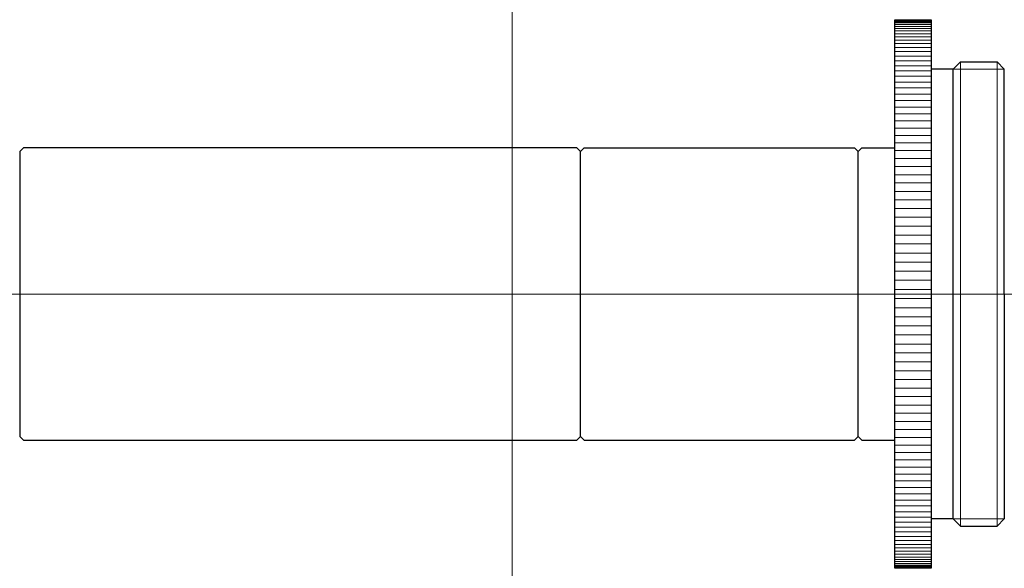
# Model space of a CAD drawing. Header units: millimetres. Extents: x -26.9 to 26.9, y 285 to 315.
import ezdxf

# ---------------------------------------------------------------- set-up
doc = ezdxf.new("R2010")
doc.units = ezdxf.units.MM
doc.header["$LTSCALE"] = 0.25
doc.layers.add('00_補助線', color=252, linetype='Continuous', lineweight=0, plot=False)
doc.layers.add('01_外形線', color=7, linetype='Continuous', lineweight=30)
doc.layers.add('06_面取線', color=7, linetype='Continuous', lineweight=9)

msp = doc.modelspace()

# ---------------------------------------------------------------- linework, layer by layer
at = {"layer": '00_補助線'}
for p, direction in [((0, 0), (0, 1)), ((0, 300), (1, 0))]:
    msp.add_xline(p, direction, dxfattribs=at)
at = {"layer": '01_外形線'}
for p, q in [((20.95, 285), (20.95, 315)), ((20.95, 315), (22.95, 315)), ((22.95, 315), (22.95, 285)), ((24.15, 312.3), (24.55, 312.7)), ((24.55, 312.7), (26.55, 312.7)), ((26.55, 312.7), (26.95, 312.3)), ((24.15, 312.3), (22.95, 312.3)), ((24.15, 287.7), (24.15, 312.3)), ((26.95, 300), (26.95, 312.3)), ((-26.95, 307.8), (-26.75, 308)), ((-26.95, 307.8), (-26.95, 292.2)), ((3.55, 308), (-26.75, 308)), ((3.55, 308), (3.75, 307.8)), ((3.75, 307.8), (3.95, 308)), ((3.75, 292.2), (3.75, 307.8)), ((3.95, 308), (18.75, 308)), ((18.75, 308), (18.95, 307.8)), ((18.95, 307.8), (19.15, 308)), ((18.95, 292.2), (18.95, 307.8)), ((19.15, 308), (20.95, 308)), ((26.95, 300), (26.95, 287.7)), ((-26.95, 292.2), (-26.75, 292)), ((3.55, 292), (3.75, 292.2)), ((3.75, 292.2), (3.95, 292)), ((18.75, 292), (18.95, 292.2)), ((18.95, 292.2), (19.15, 292)), ((-26.75, 292), (3.55, 292)), ((3.95, 292), (18.75, 292)), ((19.15, 292), (20.95, 292)), ((24.15, 287.7), (22.95, 287.7)), ((24.15, 287.7), (24.55, 287.3)), ((24.55, 287.3), (26.55, 287.3)), ((26.55, 287.3), (26.95, 287.7)), ((22.95, 285), (20.95, 285))]:
    msp.add_line(p, q, dxfattribs=at)
at = {"layer": '06_面取線'}
for p, q in [((20.95, 314.943), (22.95, 314.943)), ((20.95, 314.891), (22.95, 314.891)), ((20.95, 314.822), (22.95, 314.822)), ((20.95, 314.737), (22.95, 314.737)), ((20.95, 314.636), (22.95, 314.636)), ((20.95, 314.519), (22.95, 314.519)), ((20.95, 314.385), (22.95, 314.385)), ((20.95, 314.235), (22.95, 314.235)), ((20.95, 314.07), (22.95, 314.07)), ((20.95, 313.889), (22.95, 313.889)), ((20.95, 313.692), (22.95, 313.692)), ((20.95, 313.48), (22.95, 313.48)), ((20.95, 313.253), (22.95, 313.253)), ((20.95, 313.012), (22.95, 313.012)), ((20.95, 312.756), (22.95, 312.756)), ((24.55, 312.7), (24.55, 287.3)), ((26.55, 287.3), (26.55, 312.7)), ((20.95, 312.486), (22.95, 312.486)), ((20.95, 312.202), (22.95, 312.202)), ((26.95, 312.3), (24.15, 312.3)), ((20.95, 311.904), (22.95, 311.904)), ((20.95, 311.593), (22.95, 311.593)), ((20.95, 311.27), (22.95, 311.27)), ((20.95, 310.934), (22.95, 310.934)), ((20.95, 310.585), (22.95, 310.585)), ((20.95, 310.225), (22.95, 310.225)), ((20.95, 309.854), (22.95, 309.854)), ((20.95, 309.471), (22.95, 309.471)), ((20.95, 309.078), (22.95, 309.078)), ((20.95, 308.675), (22.95, 308.675)), ((20.95, 308.263), (22.95, 308.263)), ((20.95, 307.841), (22.95, 307.841)), ((20.95, 307.41), (22.95, 307.41)), ((20.95, 306.971), (22.95, 306.971)), ((20.95, 306.525), (22.95, 306.525)), ((20.95, 306.071), (22.95, 306.071)), ((20.95, 305.611), (22.95, 305.611)), ((20.95, 305.144), (22.95, 305.144)), ((20.95, 304.671), (22.95, 304.671)), ((20.95, 304.194), (22.95, 304.194)), ((20.95, 303.711), (22.95, 303.711)), ((20.95, 303.225), (22.95, 303.225)), ((20.95, 302.735), (22.95, 302.735)), ((20.95, 302.242), (22.95, 302.242)), ((20.95, 301.746), (22.95, 301.746)), ((20.95, 301.249), (22.95, 301.249)), ((20.95, 300.75), (22.95, 300.75)), ((20.95, 300.25), (22.95, 300.25)), ((20.95, 299.75), (22.95, 299.75)), ((20.95, 299.25), (22.95, 299.25)), ((20.95, 298.751), (22.95, 298.751)), ((20.95, 298.254), (22.95, 298.254)), ((20.95, 297.758), (22.95, 297.758)), ((20.95, 297.265), (22.95, 297.265)), ((20.95, 296.775), (22.95, 296.775)), ((20.95, 296.289), (22.95, 296.289)), ((20.95, 295.806), (22.95, 295.806)), ((20.95, 295.329), (22.95, 295.329)), ((20.95, 294.856), (22.95, 294.856)), ((20.95, 294.389), (22.95, 294.389)), ((20.95, 293.929), (22.95, 293.929)), ((20.95, 293.475), (22.95, 293.475)), ((20.95, 293.029), (22.95, 293.029)), ((20.95, 292.59), (22.95, 292.59)), ((20.95, 292.159), (22.95, 292.159)), ((20.95, 291.737), (22.95, 291.737)), ((20.95, 291.325), (22.95, 291.325)), ((20.95, 290.922), (22.95, 290.922)), ((20.95, 290.529), (22.95, 290.529)), ((20.95, 290.146), (22.95, 290.146)), ((20.95, 289.775), (22.95, 289.775)), ((20.95, 289.415), (22.95, 289.415)), ((20.95, 289.066), (22.95, 289.066)), ((20.95, 288.73), (22.95, 288.73)), ((20.95, 288.407), (22.95, 288.407)), ((20.95, 288.096), (22.95, 288.096)), ((20.95, 287.798), (22.95, 287.798)), ((20.95, 287.514), (22.95, 287.514)), ((26.95, 287.7), (24.15, 287.7)), ((20.95, 287.244), (22.95, 287.244)), ((20.95, 286.988), (22.95, 286.988)), ((20.95, 286.747), (22.95, 286.747)), ((20.95, 286.52), (22.95, 286.52)), ((20.95, 286.308), (22.95, 286.308)), ((20.95, 286.111), (22.95, 286.111)), ((20.95, 285.93), (22.95, 285.93)), ((20.95, 285.765), (22.95, 285.765)), ((20.95, 285.615), (22.95, 285.615)), ((20.95, 285.481), (22.95, 285.481)), ((20.95, 285.364), (22.95, 285.364)), ((20.95, 285.263), (22.95, 285.263)), ((20.95, 285.178), (22.95, 285.178)), ((20.95, 285.109), (22.95, 285.109)), ((20.95, 285.057), (22.95, 285.057))]:
    msp.add_line(p, q, dxfattribs=at)

doc.saveas('drawing.dxf')
